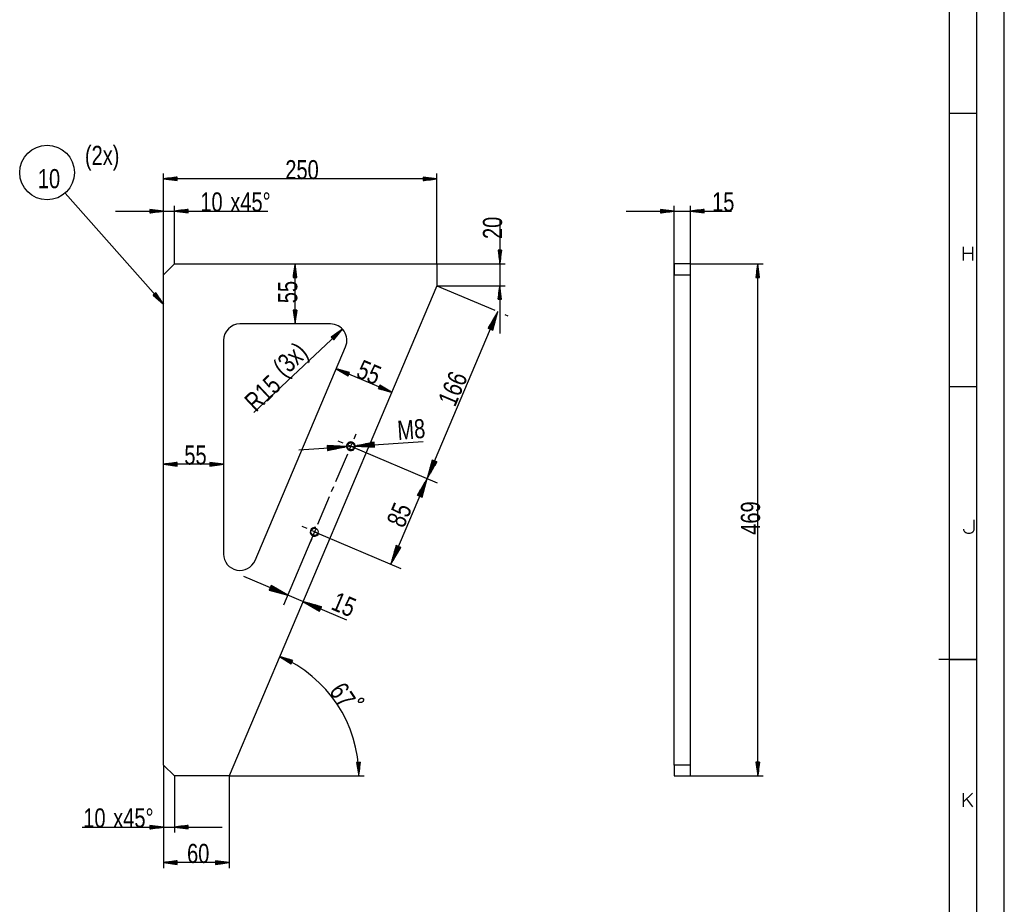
# Model space of a CAD drawing. Header units: millimetres. Extents: x -6 to 1189, y -6 to 841.
# Tile 22 of 23: x 1009 to 1189, y 376 to 538. Entities that reach past the tile are written whole.
import ezdxf

# ---------------------------------------------------------------- set-up
doc = ezdxf.new("R2010")
doc.units = ezdxf.units.MM
doc.layers.add('201', color=7, linetype='Continuous')
doc.styles.add('SEACAD_Arial', font='arial.ttf', dxfattribs={"width": 0.75})
doc.styles.add('SEACAD_simplex_shx', font='simplex.shx', dxfattribs={"width": 1.025})

msp = doc.modelspace()

# ---------------------------------------------------------------- linework, layer by layer
at = {"layer": '201', "color": 7, "linetype": 'Continuous'}
for p, q in [((1189, 0), (1189, 841)), ((1184, 5), (1184, 836)), ((1179, 10), (1179, 831)), ((1179, 520.5), (1184, 520.5)), ((1035.14, 490.93), (1035.14, 509.48)), ((1037.64, 508.81), (1035.14, 508.48)), ((1085.14, 508.48), (1035.14, 508.48)), ((1035.14, 508.48), (1037.64, 508.15)), ((1037.64, 508.48), (1035.14, 508.48)), ((1037.64, 508.48), (1035.14, 508.48)), ((1037.64, 508.53), (1035.53, 508.53)), ((1037.64, 508.43), (1035.53, 508.43)), ((1037.64, 508.58), (1035.91, 508.58)), ((1037.64, 508.37), (1035.91, 508.37)), ((1037.64, 508.63), (1036.3, 508.63)), ((1037.64, 508.32), (1036.3, 508.32)), ((1037.64, 508.68), (1036.69, 508.68)), ((1037.64, 508.27), (1036.69, 508.27)), ((1037.64, 508.73), (1037.07, 508.73)), ((1037.64, 508.22), (1037.07, 508.22)), ((1037.64, 508.78), (1037.46, 508.78)), ((1037.64, 508.78), (1037.46, 508.78)), ((1037.64, 508.17), (1037.46, 508.17)), ((1037.64, 508.17), (1037.46, 508.17)), ((1037.64, 508.15), (1037.64, 508.81)), ((1085.14, 508.48), (1082.64, 508.81)), ((1082.64, 508.81), (1082.64, 508.15)), ((1082.64, 508.78), (1082.83, 508.78)), ((1082.64, 508.78), (1082.83, 508.78)), ((1082.64, 508.73), (1083.21, 508.73)), ((1082.64, 508.68), (1083.6, 508.68)), ((1082.64, 508.63), (1083.99, 508.63)), ((1082.64, 508.58), (1084.37, 508.58)), ((1082.64, 508.53), (1084.76, 508.53)), ((1082.64, 508.15), (1085.14, 508.48)), ((1082.64, 508.48), (1085.14, 508.48)), ((1082.64, 508.48), (1085.14, 508.48)), ((1082.64, 508.43), (1084.76, 508.43)), ((1082.64, 508.37), (1084.37, 508.37)), ((1082.64, 508.32), (1083.99, 508.32)), ((1082.64, 508.27), (1083.6, 508.27)), ((1082.64, 508.22), (1083.21, 508.22)), ((1082.64, 508.17), (1082.83, 508.17)), ((1082.64, 508.17), (1082.83, 508.17)), ((1085.14, 492.93), (1085.14, 509.48)), ((1035.14, 485.55), (1017.15, 505.89)), ((1035.14, 502.57), (1032.64, 502.9)), ((1032.64, 502.9), (1032.64, 502.24)), ((1032.64, 502.87), (1032.83, 502.87)), ((1032.64, 502.87), (1032.83, 502.87)), ((1032.64, 502.82), (1033.21, 502.82)), ((1032.64, 502.77), (1033.6, 502.77)), ((1032.64, 502.72), (1033.99, 502.72)), ((1032.64, 502.67), (1034.37, 502.67)), ((1035.14, 490.93), (1035.14, 503.57)), ((1037.14, 492.93), (1037.14, 503.57)), ((1039.64, 502.9), (1037.14, 502.57)), ((1039.64, 502.67), (1037.91, 502.67)), ((1039.64, 502.72), (1038.3, 502.72)), ((1039.64, 502.77), (1038.69, 502.77)), ((1039.64, 502.82), (1039.07, 502.82)), ((1039.64, 502.87), (1039.46, 502.87)), ((1039.64, 502.87), (1039.46, 502.87)), ((1039.64, 502.24), (1039.64, 502.9)), ((1128.58, 502.57), (1126.08, 502.9)), ((1126.08, 502.9), (1126.08, 502.24)), ((1126.08, 502.87), (1126.26, 502.87)), ((1126.08, 502.87), (1126.26, 502.87)), ((1126.08, 502.82), (1126.65, 502.82)), ((1126.08, 502.77), (1127.03, 502.77)), ((1126.08, 502.72), (1127.42, 502.72)), ((1126.08, 502.67), (1127.81, 502.67)), ((1128.58, 490.93), (1128.58, 503.57)), ((1131.58, 490.93), (1131.58, 503.57)), ((1134.08, 502.9), (1131.58, 502.57)), ((1134.08, 502.67), (1132.35, 502.67)), ((1134.08, 502.72), (1132.73, 502.72)), ((1134.08, 502.77), (1133.12, 502.77)), ((1134.08, 502.82), (1133.51, 502.82)), ((1134.08, 502.87), (1133.89, 502.87)), ((1134.08, 502.87), (1133.89, 502.87)), ((1134.08, 502.24), (1134.08, 502.9)), ((1026.39, 502.57), (1054.21, 502.57)), ((1032.64, 502.62), (1034.76, 502.62)), ((1032.64, 502.24), (1035.14, 502.57)), ((1032.64, 502.57), (1035.14, 502.57)), ((1032.64, 502.57), (1035.14, 502.57)), ((1032.64, 502.52), (1034.76, 502.52)), ((1032.64, 502.47), (1034.37, 502.47)), ((1032.64, 502.42), (1033.99, 502.42)), ((1032.64, 502.37), (1033.6, 502.37)), ((1032.64, 502.32), (1033.21, 502.32)), ((1032.64, 502.26), (1032.83, 502.26)), ((1032.64, 502.26), (1032.83, 502.26)), ((1037.14, 502.57), (1039.64, 502.24)), ((1039.64, 502.57), (1037.14, 502.57)), ((1039.64, 502.57), (1037.14, 502.57)), ((1039.64, 502.62), (1037.53, 502.62)), ((1039.64, 502.52), (1037.53, 502.52)), ((1039.64, 502.47), (1037.91, 502.47)), ((1039.64, 502.42), (1038.3, 502.42)), ((1039.64, 502.37), (1038.69, 502.37)), ((1039.64, 502.32), (1039.07, 502.32)), ((1039.64, 502.26), (1039.46, 502.26)), ((1039.64, 502.26), (1039.46, 502.26)), ((1096.68, 501.04), (1096.68, 480.18)), ((1119.83, 502.57), (1139.07, 502.57)), ((1126.08, 502.62), (1128.19, 502.62)), ((1126.08, 502.24), (1128.58, 502.57)), ((1126.08, 502.57), (1128.58, 502.57)), ((1126.08, 502.57), (1128.58, 502.57)), ((1126.08, 502.52), (1128.19, 502.52)), ((1126.08, 502.47), (1127.81, 502.47)), ((1126.08, 502.42), (1127.42, 502.42)), ((1126.08, 502.37), (1127.03, 502.37)), ((1126.08, 502.32), (1126.65, 502.32)), ((1126.08, 502.26), (1126.26, 502.26)), ((1126.08, 502.26), (1126.26, 502.26)), ((1131.58, 502.57), (1134.08, 502.24)), ((1134.08, 502.57), (1131.58, 502.57)), ((1134.08, 502.57), (1131.58, 502.57)), ((1134.08, 502.62), (1131.96, 502.62)), ((1134.08, 502.52), (1131.96, 502.52)), ((1134.08, 502.47), (1132.35, 502.47)), ((1134.08, 502.42), (1132.73, 502.42)), ((1134.08, 502.37), (1133.12, 502.37)), ((1134.08, 502.32), (1133.51, 502.32)), ((1134.08, 502.26), (1133.89, 502.26)), ((1134.08, 502.26), (1133.89, 502.26)), ((1097.01, 495.43), (1096.36, 495.43)), ((1096.36, 495.43), (1096.68, 492.93)), ((1096.38, 495.43), (1096.38, 495.25)), ((1096.38, 495.43), (1096.38, 495.25)), ((1096.43, 495.43), (1096.43, 494.86)), ((1096.48, 495.43), (1096.48, 494.47)), ((1096.53, 495.43), (1096.53, 494.09)), ((1096.58, 495.43), (1096.58, 493.7)), ((1096.63, 495.43), (1096.63, 493.32)), ((1096.68, 492.93), (1097.01, 495.43)), ((1096.68, 495.43), (1096.68, 492.93)), ((1096.68, 495.43), (1096.68, 492.93)), ((1096.74, 495.43), (1096.74, 493.32)), ((1096.79, 495.43), (1096.79, 493.7)), ((1096.84, 495.43), (1096.84, 494.09)), ((1096.89, 495.43), (1096.89, 494.47)), ((1096.94, 495.43), (1096.94, 494.86)), ((1096.99, 495.43), (1096.99, 495.25)), ((1096.99, 495.43), (1096.99, 495.25)), ((1035.14, 490.93), (1037.14, 492.93)), ((1037.14, 492.93), (1085.14, 492.93)), ((1059.22, 492.93), (1058.89, 490.43)), ((1059.11, 490.43), (1059.11, 492.16)), ((1059.17, 490.43), (1059.17, 492.55)), ((1059.22, 481.93), (1059.22, 492.93)), ((1059.55, 490.43), (1059.22, 492.93)), ((1059.22, 490.43), (1059.22, 492.93)), ((1059.22, 490.43), (1059.22, 492.93)), ((1059.27, 490.43), (1059.27, 492.55)), ((1059.32, 490.43), (1059.32, 492.16)), ((1085.14, 492.93), (1097.68, 492.93)), ((1085.14, 492.93), (1085.14, 488.93)), ((1131.58, 492.93), (1128.58, 492.93)), ((1128.58, 492.93), (1128.58, 490.93)), ((1131.58, 492.93), (1144.89, 492.93)), ((1131.58, 490.93), (1131.58, 492.93)), ((1143.89, 492.93), (1143.56, 490.43)), ((1143.79, 490.43), (1143.79, 492.16)), ((1143.84, 490.43), (1143.84, 492.55)), ((1143.89, 399.2), (1143.89, 492.93)), ((1144.22, 490.43), (1143.89, 492.93)), ((1143.89, 490.43), (1143.89, 492.93)), ((1143.89, 490.43), (1143.89, 492.93)), ((1143.94, 490.43), (1143.94, 492.55)), ((1144, 490.43), (1144, 492.16)), ((1035.14, 401.2), (1035.14, 490.93)), ((1058.89, 490.43), (1059.55, 490.43)), ((1058.91, 490.43), (1058.91, 490.62)), ((1058.91, 490.43), (1058.91, 490.62)), ((1058.96, 490.43), (1058.96, 491)), ((1059.01, 490.43), (1059.01, 491.39)), ((1059.06, 490.43), (1059.06, 491.77)), ((1059.37, 490.43), (1059.37, 491.77)), ((1059.42, 490.43), (1059.42, 491.39)), ((1059.47, 490.43), (1059.47, 491)), ((1059.52, 490.43), (1059.52, 490.62)), ((1059.52, 490.43), (1059.52, 490.62)), ((1128.58, 401.2), (1128.58, 490.93)), ((1128.58, 490.93), (1131.58, 490.93)), ((1131.58, 401.2), (1131.58, 490.93)), ((1143.56, 490.43), (1144.22, 490.43)), ((1143.59, 490.43), (1143.59, 490.62)), ((1143.59, 490.43), (1143.59, 490.62)), ((1143.64, 490.43), (1143.64, 491)), ((1143.69, 490.43), (1143.69, 491.39)), ((1143.74, 490.43), (1143.74, 491.77)), ((1144.05, 490.43), (1144.05, 491.77)), ((1144.1, 490.43), (1144.1, 491.39)), ((1144.15, 490.43), (1144.15, 491)), ((1144.2, 490.43), (1144.2, 490.62)), ((1144.2, 490.43), (1144.2, 490.62)), ((1085.14, 488.93), (1047.14, 399.2)), ((1085.14, 488.93), (1097.68, 488.93)), ((1085.14, 488.93), (1095.76, 484.43)), ((1096.68, 488.93), (1096.36, 486.43)), ((1096.63, 486.43), (1096.63, 488.55)), ((1097.01, 486.43), (1096.68, 488.93)), ((1096.68, 486.43), (1096.68, 488.93)), ((1096.68, 486.43), (1096.68, 488.93)), ((1096.74, 486.43), (1096.74, 488.55)), ((1033.73, 487.64), (1033.24, 487.2)), ((1033.24, 487.2), (1035.14, 485.55)), ((1033.26, 487.22), (1033.38, 487.08)), ((1033.26, 487.22), (1033.38, 487.08)), ((1033.3, 487.25), (1033.67, 486.82)), ((1033.33, 487.29), (1033.97, 486.57)), ((1033.37, 487.32), (1034.26, 486.31)), ((1033.41, 487.35), (1034.56, 486.06)), ((1033.45, 487.39), (1034.85, 485.8)), ((1033.49, 487.42), (1035.14, 485.55)), ((1033.49, 487.42), (1035.14, 485.55)), ((1033.52, 487.45), (1034.93, 485.87)), ((1033.56, 487.49), (1034.71, 486.19)), ((1033.6, 487.52), (1034.49, 486.52)), ((1033.64, 487.55), (1034.27, 486.84)), ((1033.68, 487.59), (1034.06, 487.16)), ((1033.72, 487.62), (1033.84, 487.48)), ((1033.72, 487.62), (1033.84, 487.48)), ((1035.14, 485.55), (1033.73, 487.64)), ((1096.38, 486.43), (1096.38, 486.62)), ((1096.38, 486.43), (1096.38, 486.62)), ((1096.43, 486.43), (1096.43, 487)), ((1096.48, 486.43), (1096.48, 487.39)), ((1096.53, 486.43), (1096.53, 487.77)), ((1096.58, 486.43), (1096.58, 488.16)), ((1096.79, 486.43), (1096.79, 488.16)), ((1096.84, 486.43), (1096.84, 487.77)), ((1096.89, 486.43), (1096.89, 487.39)), ((1096.94, 486.43), (1096.94, 487)), ((1096.99, 486.43), (1096.99, 486.62)), ((1096.99, 486.43), (1096.99, 486.62)), ((1096.36, 486.43), (1097.01, 486.43)), ((1059.55, 484.43), (1058.89, 484.43)), ((1058.89, 484.43), (1059.22, 481.93)), ((1058.91, 484.43), (1058.91, 484.25)), ((1058.91, 484.43), (1058.91, 484.25)), ((1058.96, 484.43), (1058.96, 483.86)), ((1059.01, 484.43), (1059.01, 483.47)), ((1059.06, 484.43), (1059.06, 483.09)), ((1059.11, 484.43), (1059.11, 482.7)), ((1059.17, 484.43), (1059.17, 482.32)), ((1059.22, 481.93), (1059.55, 484.43)), ((1059.22, 484.43), (1059.22, 481.93)), ((1059.22, 484.43), (1059.22, 481.93)), ((1059.27, 484.43), (1059.27, 482.32)), ((1059.32, 484.43), (1059.32, 482.7)), ((1059.37, 484.43), (1059.37, 483.09)), ((1059.42, 484.43), (1059.42, 483.47)), ((1059.47, 484.43), (1059.47, 483.86)), ((1059.52, 484.43), (1059.52, 484.25)), ((1059.52, 484.43), (1059.52, 484.25)), ((1083.39, 453.62), (1096.33, 484.19)), ((1096.33, 484.19), (1094.54, 481.15)), ((1094.78, 481.05), (1095.54, 482.85)), ((1094.83, 481.03), (1095.74, 483.19)), ((1094.88, 481.01), (1095.94, 483.52)), ((1094.92, 480.99), (1096.14, 483.86)), ((1094.97, 480.97), (1096.33, 484.19)), ((1094.97, 480.97), (1096.33, 484.19)), ((1095.02, 480.95), (1096.23, 483.82)), ((1095.06, 480.93), (1096.13, 483.44)), ((1095.11, 480.91), (1096.02, 483.07)), ((1095.39, 480.79), (1096.33, 484.19)), ((1097.61, 483.65), (1098.18, 483.41)), ((1065.7, 481.93), (1049.14, 481.93)), ((1094.54, 481.15), (1095.39, 480.79)), ((1094.55, 481.15), (1094.56, 481.17)), ((1094.55, 481.15), (1094.56, 481.17)), ((1094.59, 481.13), (1094.76, 481.51)), ((1094.64, 481.11), (1094.95, 481.84)), ((1094.69, 481.09), (1095.15, 482.18)), ((1094.73, 481.07), (1095.35, 482.51)), ((1095.16, 480.89), (1095.92, 482.69)), ((1095.2, 480.87), (1095.81, 482.32)), ((1095.25, 480.85), (1095.71, 481.94)), ((1095.3, 480.83), (1095.61, 481.57)), ((1095.34, 480.81), (1095.5, 481.19)), ((1067.89, 480.99), (1051.67, 465.7)), ((1067.89, 480.99), (1065.84, 479.51)), ((1065.84, 479.51), (1066.29, 479.03)), ((1065.86, 479.5), (1065.99, 479.62)), ((1065.86, 479.5), (1065.99, 479.62)), ((1065.89, 479.46), (1066.31, 479.85)), ((1065.93, 479.42), (1066.62, 480.08)), ((1065.96, 479.39), (1066.94, 480.31)), ((1066, 479.35), (1067.26, 480.53)), ((1066.03, 479.31), (1067.57, 480.76)), ((1066.1, 479.24), (1067.64, 480.69)), ((1066.14, 479.2), (1067.4, 480.39)), ((1066.17, 479.16), (1067.15, 480.08)), ((1066.21, 479.13), (1066.9, 479.78)), ((1066.24, 479.09), (1066.66, 479.48)), ((1066.29, 479.03), (1067.89, 480.99)), ((1095.39, 480.79), (1095.4, 480.82)), ((1095.39, 480.79), (1095.4, 480.82)), ((1046.14, 478.93), (1046.14, 439.82)), ((1051.91, 438.65), (1068.47, 477.76)), ((1066.28, 479.05), (1066.41, 479.18)), ((1066.28, 479.05), (1066.41, 479.18)), ((1076.88, 469.43), (1066.76, 473.72)), ((1066.76, 473.72), (1068.93, 472.44)), ((1069.19, 473.05), (1066.76, 473.72)), ((1069.04, 472.7), (1067.09, 473.52)), ((1069.08, 472.79), (1067.13, 473.62)), ((1069.02, 472.65), (1067.43, 473.33)), ((1069.1, 472.84), (1067.51, 473.51)), ((1069, 472.61), (1067.76, 473.13)), ((1069.12, 472.89), (1067.88, 473.41)), ((1068.98, 472.56), (1068.1, 472.93)), ((1069.14, 472.93), (1068.26, 473.31)), ((1068.96, 472.51), (1068.43, 472.73)), ((1069.16, 472.98), (1068.63, 473.2)), ((1068.94, 472.46), (1068.77, 472.54)), ((1068.94, 472.46), (1068.77, 472.54)), ((1068.93, 472.44), (1069.19, 473.05)), ((1069.18, 473.03), (1069.01, 473.1)), ((1069.18, 473.03), (1069.01, 473.1)), ((1074.71, 470.71), (1074.45, 470.1)), ((1074.52, 470.27), (1075.76, 469.74)), ((1074.54, 470.31), (1076.13, 469.64)), ((1074.56, 470.36), (1076.51, 469.53)), ((1074.6, 470.45), (1076.55, 469.63)), ((1074.62, 470.5), (1076.21, 469.83)), ((1074.64, 470.55), (1075.88, 470.02)), ((1074.66, 470.59), (1075.54, 470.22)), ((1074.68, 470.64), (1075.21, 470.42)), ((1074.7, 470.69), (1074.87, 470.61)), ((1074.7, 470.69), (1074.87, 470.61)), ((1076.88, 469.43), (1074.71, 470.71)), ((1179, 470.5), (1184, 470.5)), ((1074.45, 470.1), (1076.88, 469.43)), ((1074.46, 470.13), (1074.63, 470.05)), ((1074.46, 470.13), (1074.63, 470.05)), ((1074.48, 470.17), (1075.01, 469.95)), ((1074.5, 470.22), (1075.38, 469.85)), ((1070.02, 460.91), (1070.41, 461.83)), ((1059.91, 458.89), (1082.64, 460.42)), ((1068.64, 459.48), (1065.11, 459.7)), ((1065.11, 459.7), (1065.17, 458.78)), ((1065.11, 459.7), (1065.14, 459.7)), ((1065.11, 459.7), (1065.14, 459.7)), ((1065.12, 459.65), (1065.53, 459.67)), ((1065.12, 459.6), (1065.92, 459.65)), ((1065.12, 459.54), (1066.31, 459.62)), ((1065.13, 459.49), (1066.69, 459.6)), ((1065.13, 459.44), (1067.08, 459.57)), ((1065.13, 459.39), (1067.47, 459.55)), ((1065.14, 459.34), (1067.86, 459.53)), ((1065.14, 459.29), (1068.25, 459.5)), ((1065.14, 459.24), (1068.64, 459.48)), ((1065.14, 459.24), (1068.64, 459.48)), ((1065.17, 458.78), (1068.64, 459.48)), ((1068.05, 460.11), (1067.13, 460.5)), ((1069.89, 459.33), (1068.97, 459.72)), ((1069.24, 459.07), (1069.63, 459.99)), ((1069.43, 459.53), (1085.23, 452.84)), ((1069.43, 459.53), (1085.23, 452.84)), ((1073.69, 460.28), (1070.23, 459.58)), ((1073.72, 459.82), (1070.23, 459.58)), ((1073.72, 459.82), (1070.23, 459.58)), ((1070.23, 459.58), (1073.76, 459.36)), ((1073.72, 459.87), (1070.61, 459.66)), ((1073.73, 459.77), (1070.62, 459.56)), ((1073.72, 459.92), (1071, 459.74)), ((1073.73, 459.72), (1071.01, 459.53)), ((1073.71, 459.97), (1071.38, 459.81)), ((1073.73, 459.67), (1071.4, 459.51)), ((1073.71, 460.02), (1071.76, 459.89)), ((1073.74, 459.62), (1071.79, 459.48)), ((1073.71, 460.07), (1072.14, 459.97)), ((1073.74, 459.57), (1072.17, 459.46)), ((1073.7, 460.12), (1072.52, 460.04)), ((1073.74, 459.51), (1072.56, 459.43)), ((1073.7, 460.17), (1072.9, 460.12)), ((1073.75, 459.46), (1072.95, 459.41)), ((1073.7, 460.22), (1073.28, 460.2)), ((1073.69, 460.27), (1073.67, 460.27)), ((1073.69, 460.27), (1073.67, 460.27)), ((1073.76, 459.36), (1073.69, 460.28)), ((1065.15, 459.19), (1068.25, 459.4)), ((1065.15, 459.14), (1067.87, 459.32)), ((1065.15, 459.09), (1067.49, 459.25)), ((1065.16, 459.04), (1067.11, 459.17)), ((1065.16, 458.99), (1066.73, 459.09)), ((1065.16, 458.94), (1066.35, 459.02)), ((1065.17, 458.89), (1065.96, 458.94)), ((1065.17, 458.83), (1065.58, 458.86)), ((1065.17, 458.78), (1065.2, 458.79)), ((1065.17, 458.78), (1065.2, 458.79)), ((1066.7, 453.08), (1068.85, 458.15)), ((1070.82, 458.94), (1071.74, 458.55)), ((1073.75, 459.41), (1073.34, 459.39)), ((1073.75, 459.36), (1073.73, 459.36)), ((1073.75, 459.36), (1073.73, 459.36)), ((1037.64, 456.58), (1035.14, 456.25)), ((1046.14, 456.25), (1035.14, 456.25)), ((1035.14, 456.25), (1037.64, 455.92)), ((1037.64, 456.25), (1035.14, 456.25)), ((1037.64, 456.25), (1035.14, 456.25)), ((1037.64, 456.3), (1035.53, 456.3)), ((1037.64, 456.2), (1035.53, 456.2)), ((1037.64, 456.35), (1035.91, 456.35)), ((1037.64, 456.15), (1035.91, 456.15)), ((1037.64, 456.4), (1036.3, 456.4)), ((1037.64, 456.1), (1036.3, 456.1)), ((1037.64, 456.45), (1036.69, 456.45)), ((1037.64, 456.05), (1036.69, 456.05)), ((1037.64, 456.5), (1037.07, 456.5)), ((1037.64, 455.99), (1037.07, 455.99)), ((1037.64, 456.55), (1037.46, 456.55)), ((1037.64, 456.55), (1037.46, 456.55)), ((1037.64, 455.94), (1037.46, 455.94)), ((1037.64, 455.94), (1037.46, 455.94)), ((1037.64, 455.92), (1037.64, 456.58)), ((1046.14, 456.25), (1043.64, 456.58)), ((1043.64, 456.58), (1043.64, 455.92)), ((1043.64, 456.55), (1043.83, 456.55)), ((1043.64, 456.55), (1043.83, 456.55)), ((1043.64, 456.5), (1044.21, 456.5)), ((1043.64, 456.45), (1044.6, 456.45)), ((1043.64, 456.4), (1044.99, 456.4)), ((1043.64, 456.35), (1045.37, 456.35)), ((1043.64, 456.3), (1045.76, 456.3)), ((1043.64, 455.92), (1046.14, 456.25)), ((1043.64, 456.25), (1046.14, 456.25)), ((1043.64, 456.25), (1046.14, 456.25)), ((1043.64, 456.2), (1045.76, 456.2)), ((1043.64, 456.15), (1045.37, 456.15)), ((1043.64, 456.1), (1044.99, 456.1)), ((1043.64, 456.05), (1044.6, 456.05)), ((1043.64, 455.99), (1044.21, 455.99)), ((1043.64, 455.94), (1043.83, 455.94)), ((1043.64, 455.94), (1043.83, 455.94)), ((1084.33, 457.02), (1083.39, 453.62)), ((1084.75, 456.84), (1083.39, 453.62)), ((1084.75, 456.84), (1083.39, 453.62)), ((1083.39, 453.62), (1085.18, 456.66)), ((1084.7, 456.86), (1083.49, 454)), ((1084.8, 456.82), (1083.58, 453.96)), ((1084.66, 456.88), (1083.59, 454.37)), ((1084.61, 456.9), (1083.7, 454.75)), ((1084.85, 456.8), (1083.78, 454.29)), ((1084.56, 456.92), (1083.8, 455.12)), ((1084.52, 456.94), (1083.91, 455.5)), ((1084.89, 456.78), (1083.98, 454.63)), ((1084.47, 456.96), (1084.01, 455.87)), ((1084.42, 456.98), (1084.11, 456.25)), ((1084.94, 456.76), (1084.18, 454.96)), ((1084.38, 457), (1084.22, 456.62)), ((1084.33, 457.02), (1084.32, 457)), ((1084.33, 457.02), (1084.32, 457)), ((1085.18, 456.66), (1084.33, 457.02)), ((1084.99, 456.74), (1084.37, 455.3)), ((1085.03, 456.72), (1084.57, 455.63)), ((1085.08, 456.7), (1084.77, 455.97)), ((1085.13, 456.69), (1084.96, 456.3)), ((1085.17, 456.67), (1085.16, 456.64)), ((1085.17, 456.67), (1085.16, 456.64)), ((1083.39, 453.62), (1076.76, 437.97)), ((1083.39, 453.62), (1081.6, 450.58)), ((1081.83, 450.48), (1082.6, 452.28)), ((1081.88, 450.46), (1082.8, 452.61)), ((1081.93, 450.44), (1082.99, 452.95)), ((1081.98, 450.42), (1083.19, 453.29)), ((1082.02, 450.4), (1083.39, 453.62)), ((1082.02, 450.4), (1083.39, 453.62)), ((1082.07, 450.38), (1083.28, 453.25)), ((1082.12, 450.36), (1083.18, 452.87)), ((1082.16, 450.34), (1083.08, 452.5)), ((1082.45, 450.22), (1083.39, 453.62)), ((1065.92, 451.24), (1066.31, 452.16)), ((1081.6, 450.58), (1081.61, 450.6)), ((1081.6, 450.58), (1081.61, 450.6)), ((1081.6, 450.58), (1082.45, 450.22)), ((1081.65, 450.56), (1081.81, 450.94)), ((1081.69, 450.54), (1082.01, 451.27)), ((1081.74, 450.52), (1082.2, 451.61)), ((1081.79, 450.5), (1082.4, 451.94)), ((1082.21, 450.32), (1082.97, 452.12)), ((1082.26, 450.3), (1082.87, 451.75)), ((1082.3, 450.28), (1082.76, 451.37)), ((1082.35, 450.26), (1082.66, 450.99)), ((1082.4, 450.24), (1082.56, 450.62)), ((1063.39, 445.26), (1065.53, 450.32)), ((1082.44, 450.22), (1082.45, 450.24)), ((1082.44, 450.22), (1082.45, 450.24)), ((1062.8, 443.88), (1057.12, 430.45)), ((1061.42, 444.46), (1060.5, 444.85)), ((1063.27, 443.68), (1062.34, 444.07)), ((1062.61, 443.41), (1063, 444.34)), ((1062.8, 443.88), (1078.6, 437.19)), ((1064.19, 443.29), (1065.11, 442.9)), ((1062.22, 442.49), (1061.83, 441.57)), ((1077.7, 441.37), (1076.76, 437.97)), ((1078.12, 441.19), (1076.76, 437.97)), ((1078.12, 441.19), (1076.76, 437.97)), ((1076.76, 437.97), (1078.55, 441.01)), ((1078.08, 441.21), (1076.86, 438.34)), ((1078.17, 441.17), (1076.95, 438.3)), ((1078.03, 441.23), (1076.96, 438.72)), ((1077.98, 441.25), (1077.07, 439.09)), ((1078.22, 441.15), (1077.15, 438.64)), ((1077.94, 441.27), (1077.17, 439.47)), ((1077.89, 441.29), (1077.28, 439.84)), ((1078.26, 441.13), (1077.35, 438.97)), ((1077.84, 441.31), (1077.38, 440.22)), ((1077.79, 441.33), (1077.48, 440.59)), ((1078.31, 441.11), (1077.55, 439.31)), ((1077.75, 441.35), (1077.59, 440.97)), ((1077.7, 441.37), (1077.69, 441.34)), ((1077.7, 441.37), (1077.69, 441.34)), ((1078.55, 441.01), (1077.7, 441.37)), ((1078.36, 441.09), (1077.74, 439.64)), ((1078.4, 441.07), (1077.94, 439.98)), ((1078.45, 441.05), (1078.14, 440.32)), ((1078.5, 441.03), (1078.34, 440.65)), ((1078.54, 441.01), (1078.53, 440.99)), ((1078.54, 441.01), (1078.53, 440.99)), ((1068.67, 427.73), (1049.84, 435.7)), ((1054.86, 434.08), (1054.5, 433.23)), ((1054.5, 433.24), (1054.52, 433.22)), ((1054.5, 433.24), (1054.52, 433.22)), ((1054.5, 433.23), (1057.9, 432.29)), ((1054.52, 433.28), (1054.9, 433.12)), ((1054.54, 433.33), (1055.27, 433.02)), ((1054.56, 433.38), (1055.65, 432.91)), ((1054.58, 433.42), (1056.02, 432.81)), ((1054.6, 433.47), (1056.4, 432.71)), ((1054.62, 433.52), (1056.77, 432.6)), ((1054.64, 433.56), (1057.15, 432.5)), ((1054.66, 433.61), (1057.52, 432.4)), ((1054.68, 433.66), (1057.9, 432.29)), ((1054.68, 433.66), (1057.9, 432.29)), ((1054.7, 433.7), (1057.56, 432.49)), ((1054.72, 433.75), (1057.23, 432.69)), ((1054.74, 433.8), (1056.89, 432.88)), ((1054.76, 433.84), (1056.56, 433.08)), ((1054.78, 433.89), (1056.22, 433.28)), ((1054.79, 433.94), (1055.89, 433.47)), ((1054.81, 433.98), (1055.55, 433.67)), ((1054.83, 434.03), (1055.21, 433.87)), ((1054.85, 434.08), (1054.88, 434.07)), ((1054.85, 434.08), (1054.88, 434.07)), ((1057.9, 432.29), (1054.86, 434.08)), ((1060.66, 431.12), (1063.7, 429.33)), ((1064.06, 430.18), (1060.66, 431.12)), ((1063.88, 429.76), (1060.66, 431.12)), ((1063.88, 429.76), (1060.66, 431.12)), ((1063.86, 429.71), (1061, 430.92)), ((1063.9, 429.8), (1061.04, 431.02)), ((1063.84, 429.66), (1061.33, 430.73)), ((1063.92, 429.85), (1061.41, 430.91)), ((1063.94, 429.9), (1061.79, 430.81)), ((1063.96, 429.94), (1062.16, 430.71)), ((1063.98, 429.99), (1062.54, 430.6)), ((1063.83, 429.62), (1061.67, 430.53)), ((1063.81, 429.57), (1062, 430.33)), ((1063.79, 429.52), (1062.34, 430.14)), ((1063.77, 429.48), (1062.67, 429.94)), ((1064, 430.04), (1062.91, 430.5)), ((1063.75, 429.43), (1063.01, 429.74)), ((1064.02, 430.08), (1063.29, 430.4)), ((1063.73, 429.38), (1063.35, 429.54)), ((1064.04, 430.13), (1063.66, 430.29)), ((1063.71, 429.34), (1063.68, 429.35)), ((1063.71, 429.34), (1063.68, 429.35)), ((1063.7, 429.33), (1064.06, 430.18)), ((1064.06, 430.18), (1064.04, 430.19)), ((1064.06, 430.18), (1064.04, 430.19)), ((1056.4, 421.06), (1058.54, 419.72)), ((1058.81, 420.32), (1056.4, 421.06)), ((1058.68, 420.02), (1056.4, 421.06)), ((1058.68, 420.02), (1056.4, 421.06)), ((1058.65, 419.98), (1056.73, 420.85)), ((1058.7, 420.07), (1056.77, 420.95)), ((1058.63, 419.93), (1057.06, 420.65)), ((1058.72, 420.12), (1057.14, 420.83)), ((1058.61, 419.89), (1057.39, 420.44)), ((1058.74, 420.16), (1057.52, 420.72)), ((1058.59, 419.84), (1057.72, 420.23)), ((1058.76, 420.21), (1057.89, 420.6)), ((1058.57, 419.79), (1058.05, 420.03)), ((1058.78, 420.25), (1058.26, 420.49)), ((1058.55, 419.75), (1058.38, 419.82)), ((1058.55, 419.75), (1058.38, 419.82)), ((1058.54, 419.72), (1058.81, 420.32)), ((1058.8, 420.3), (1058.63, 420.38)), ((1058.8, 420.3), (1058.63, 420.38)), ((1184, 420.5), (1177, 420.5)), ((1179, 420.5), (1184, 420.5)), ((1035.14, 401.2), (1035.14, 382.34)), ((1035.14, 401.2), (1035.14, 388.83)), ((1037.14, 399.2), (1035.14, 401.2)), ((1071.15, 401.71), (1070.49, 401.69)), ((1070.49, 401.69), (1070.88, 399.2)), ((1070.51, 401.69), (1070.52, 401.51)), ((1070.51, 401.69), (1070.52, 401.51)), ((1070.56, 401.69), (1070.58, 401.12)), ((1070.61, 401.69), (1070.64, 400.74)), ((1070.66, 401.69), (1070.7, 400.35)), ((1070.71, 401.7), (1070.76, 399.97)), ((1070.77, 401.7), (1070.82, 399.58)), ((1070.87, 401.7), (1070.92, 399.59)), ((1070.88, 399.2), (1071.15, 401.71)), ((1070.92, 401.7), (1070.96, 399.97)), ((1070.97, 401.7), (1071, 400.36)), ((1071.02, 401.7), (1071.04, 400.75)), ((1071.07, 401.71), (1071.08, 401.13)), ((1071.12, 401.71), (1071.13, 401.52)), ((1071.12, 401.71), (1071.13, 401.52)), ((1131.58, 401.2), (1128.58, 401.2)), ((1128.58, 401.2), (1128.58, 399.2)), ((1131.58, 399.2), (1131.58, 401.2)), ((1144.22, 401.7), (1143.56, 401.7)), ((1143.56, 401.7), (1143.89, 399.2)), ((1143.59, 401.7), (1143.59, 401.51)), ((1143.59, 401.7), (1143.59, 401.51)), ((1143.64, 401.7), (1143.64, 401.13)), ((1143.69, 401.7), (1143.69, 400.74)), ((1143.74, 401.7), (1143.74, 400.36)), ((1143.79, 401.7), (1143.79, 399.97)), ((1143.84, 401.7), (1143.84, 399.59)), ((1143.89, 399.2), (1144.22, 401.7)), ((1143.89, 401.7), (1143.89, 399.2)), ((1143.89, 401.7), (1143.89, 399.2)), ((1143.94, 401.7), (1143.94, 399.59)), ((1144, 401.7), (1144, 399.97)), ((1144.05, 401.7), (1144.05, 400.36)), ((1144.1, 401.7), (1144.1, 400.74)), ((1144.15, 401.7), (1144.15, 401.13)), ((1144.2, 401.7), (1144.2, 401.51)), ((1144.2, 401.7), (1144.2, 401.51)), ((1037.14, 399.2), (1037.14, 388.83)), ((1047.14, 399.2), (1037.14, 399.2)), ((1047.14, 399.2), (1047.14, 382.34)), ((1047.14, 399.2), (1071.88, 399.2)), ((1128.58, 399.2), (1131.58, 399.2)), ((1131.58, 399.2), (1144.89, 399.2)), ((1020.29, 389.83), (1045.89, 389.83)), ((1035.14, 389.83), (1032.64, 390.16)), ((1032.64, 390.16), (1032.64, 389.5)), ((1032.64, 390.13), (1032.83, 390.13)), ((1032.64, 390.13), (1032.83, 390.13)), ((1032.64, 390.08), (1033.21, 390.08)), ((1032.64, 390.03), (1033.6, 390.03)), ((1032.64, 389.98), (1033.99, 389.98)), ((1032.64, 389.93), (1034.37, 389.93)), ((1032.64, 389.88), (1034.76, 389.88)), ((1032.64, 389.5), (1035.14, 389.83)), ((1032.64, 389.83), (1035.14, 389.83)), ((1032.64, 389.83), (1035.14, 389.83)), ((1032.64, 389.78), (1034.76, 389.78)), ((1032.64, 389.73), (1034.37, 389.73)), ((1032.64, 389.68), (1033.99, 389.68)), ((1032.64, 389.62), (1033.6, 389.62)), ((1032.64, 389.57), (1033.21, 389.57)), ((1032.64, 389.52), (1032.83, 389.52)), ((1032.64, 389.52), (1032.83, 389.52)), ((1039.64, 390.16), (1037.14, 389.83)), ((1037.14, 389.83), (1039.64, 389.5)), ((1039.64, 389.83), (1037.14, 389.83)), ((1039.64, 389.83), (1037.14, 389.83)), ((1039.64, 389.88), (1037.53, 389.88)), ((1039.64, 389.78), (1037.53, 389.78)), ((1039.64, 389.93), (1037.91, 389.93)), ((1039.64, 389.73), (1037.91, 389.73)), ((1039.64, 389.98), (1038.3, 389.98)), ((1039.64, 389.68), (1038.3, 389.68)), ((1039.64, 390.03), (1038.69, 390.03)), ((1039.64, 389.62), (1038.69, 389.62)), ((1039.64, 390.08), (1039.07, 390.08)), ((1039.64, 389.57), (1039.07, 389.57)), ((1039.64, 390.13), (1039.46, 390.13)), ((1039.64, 390.13), (1039.46, 390.13)), ((1039.64, 389.52), (1039.46, 389.52)), ((1039.64, 389.52), (1039.46, 389.52)), ((1039.64, 389.5), (1039.64, 390.16)), ((1037.64, 383.67), (1035.14, 383.34)), ((1047.14, 383.34), (1035.14, 383.34)), ((1035.14, 383.34), (1037.64, 383.01)), ((1037.64, 383.34), (1035.14, 383.34)), ((1037.64, 383.34), (1035.14, 383.34)), ((1037.64, 383.39), (1035.53, 383.39)), ((1037.64, 383.29), (1035.53, 383.29)), ((1037.64, 383.44), (1035.91, 383.44)), ((1037.64, 383.24), (1035.91, 383.24)), ((1037.64, 383.49), (1036.3, 383.49)), ((1037.64, 383.19), (1036.3, 383.19)), ((1037.64, 383.54), (1036.69, 383.54)), ((1037.64, 383.14), (1036.69, 383.14)), ((1037.64, 383.59), (1037.07, 383.59)), ((1037.64, 383.09), (1037.07, 383.09)), ((1037.64, 383.64), (1037.46, 383.64)), ((1037.64, 383.64), (1037.46, 383.64)), ((1037.64, 383.03), (1037.46, 383.03)), ((1037.64, 383.03), (1037.46, 383.03)), ((1037.64, 383.01), (1037.64, 383.67)), ((1047.14, 383.34), (1044.64, 383.67)), ((1044.64, 383.67), (1044.64, 383.01)), ((1044.64, 383.64), (1044.83, 383.64)), ((1044.64, 383.64), (1044.83, 383.64)), ((1044.64, 383.59), (1045.21, 383.59)), ((1044.64, 383.54), (1045.6, 383.54)), ((1044.64, 383.49), (1045.99, 383.49)), ((1044.64, 383.44), (1046.37, 383.44)), ((1044.64, 383.39), (1046.76, 383.39)), ((1044.64, 383.01), (1047.14, 383.34)), ((1044.64, 383.34), (1047.14, 383.34)), ((1044.64, 383.34), (1047.14, 383.34)), ((1044.64, 383.29), (1046.76, 383.29)), ((1044.64, 383.24), (1046.37, 383.24)), ((1044.64, 383.19), (1045.99, 383.19)), ((1044.64, 383.14), (1045.6, 383.14)), ((1044.64, 383.09), (1045.21, 383.09)), ((1044.64, 383.03), (1044.83, 383.03)), ((1044.64, 383.03), (1044.83, 383.03))]:
    msp.add_line(p, q, dxfattribs=at)
for centre, radius in [((1013.84, 509.64), 5), ((1069.43, 459.53), 0.665), ((1062.8, 443.88), 0.665)]:
    msp.add_circle(centre, radius, dxfattribs=at)
for centre, radius, start, end in [((1049.14, 478.93), 3, 90, 180), ((1065.7, 478.93), 3, 337.0481, 90), ((1069.43, 459.53), 0.8, 75, 345), ((1069.43, 459.53), 0.8, 345, 72.0545), ((1062.8, 443.88), 0.8, 75, 345), ((1049.14, 439.82), 3, 180, 337.0481), ((1047.14, 399.2), 23.74, 0, 67.0481)]:
    msp.add_arc(centre, radius, start, end, dxfattribs=at)
msp.add_open_spline([(1070.8, 412.84), (1070.94, 412.63), (1071.38, 412.63), (1071.65, 412.81), (1071.79, 413.19), (1071.65, 413.4), (1071.24, 413.42), (1070.97, 413.24), (1070.8, 412.84)], degree=1, knots=[0, 0, 0.086386, 0.240813, 0.356025, 0.500008, 0.586411, 0.730396, 0.845583, 1, 1], dxfattribs=at)

# ---------------------------------------------------------------- texts
at = {"layer": '201', "attachment_point": 7}
for s, insert, char_height, width, style in [('{\\fArial|b0||i0||c0|p34;\\C7;\\H3.5;\\W0.75;(2x)}', (1020.77, 509.97), 3.5, 6.2391, 'SEACAD_Arial'), ('{\\fArial|b0||i0||c0|p34;\\C7;\\H3.5;\\W0.75;250}', (1057.44, 508.36), 3.5, 5.9348, 'SEACAD_Arial'), ('{\\fArial|b0||i0||c0|p34;\\C7;\\H3.5;\\W0.75;10}', (1012.16, 506.72), 3.5, 3.9565, 'SEACAD_Arial'), ('{\\fArial|b0||i0||c0|p34;\\C7;\\H3.5;\\W0.75;10}', (1041.89, 502.45), 3.5, 3.9565, 'SEACAD_Arial'), ('{\\fArial|b0||i0||c0|p34;\\C7;\\H3.5;\\W0.75;x45°}', (1047.37, 502.45), 3.5, 7.2283, 'SEACAD_Arial'), ('{\\fArial|b0||i0||c0|p34;\\C7;\\H3.5;\\W0.75;15}', (1135.53, 502.45), 3.5, 3.9565, 'SEACAD_Arial'), ('{\\fsimplex|b0||i0||c0|p34;\\C7;\\H2.5;\\W1.148;H}', (1180.97, 493.56), 2.5, 5.0708, 'SEACAD_simplex_shx'), ('{\\fArial|b0||i0||c0|p34;\\C7;\\H3.5;\\W0.75;55}', (1038.96, 456.13), 3.5, 3.9565, 'SEACAD_Arial'), ('{\\fsimplex|b0||i0||c0|p34;\\C7;\\H2.5;\\W1.722;J}', (1181.24, 443.56), 2.5, 5.2123, 'SEACAD_simplex_shx'), ('{\\fsimplex|b0||i0||c0|p34;\\C7;\\H2.5;\\W1.148;K}', (1180.97, 393.56), 2.5, 4.9293, 'SEACAD_simplex_shx'), ('{\\fArial|b0||i0||c0|p34;\\C7;\\H3.5;\\W0.75;10}', (1020.47, 389.71), 3.5, 3.9565, 'SEACAD_Arial'), ('{\\fArial|b0||i0||c0|p34;\\C7;\\H3.5;\\W0.75;x45°}', (1025.95, 389.71), 3.5, 7.2283, 'SEACAD_Arial'), ('{\\fArial|b0||i0||c0|p34;\\C7;\\H3.5;\\W0.75;60}', (1039.46, 383.22), 3.5, 3.9565, 'SEACAD_Arial')]:
    msp.add_mtext(s, dxfattribs=dict(at, insert=insert, char_height=char_height, width=width, style=style))
at = {"layer": '201', "char_height": 3.5, "attachment_point": 7, "style": 'SEACAD_Arial'}
for s, insert, width, rotation in [('{\\fArial|b0||i0||c0|p34;\\C7;\\H3.5;\\W0.75;20}', (1097.15, 497.47), 3.9565, 90), ('{\\fArial|b0||i0||c0|p34;\\C7;\\H3.5;\\W0.75;55}', (1059.68, 485.72), 3.9565, 90), ('{\\fArial|b0||i0||c0|p34;\\C7;\\H3.5;\\W0.75;(3x)}', (1057.96, 471.23), 6.2391, 43.32), ('{\\fArial|b0||i0||c0|p34;\\C7;\\H3.5;\\W0.75;55}', (1070.18, 472.21), 3.9565, 337.0481), ('{\\fArial|b0||i0||c0|p34;\\C7;\\H3.5;\\W0.75;15}', (1053.97, 467.47), 3.9565, 43.32), ('{\\fArial|b0||i0||c0|p34;\\C7;\\H3.5;\\W0.75;166}', (1088.53, 466.57), 5.9348, 67.0481), ('{\\fArial|b0||i0||c0|p34;\\C7;\\H3.5;\\W0.75;R}', (1052.05, 465.66), 2.587, 43.32), ('{\\fArial|b0||i0||c0|p34;\\C7;\\H3.5;\\W0.75;M}', (1078.06, 460.68), 2.9674, 3.8559), ('{\\fArial|b0||i0||c0|p34;\\C7;\\H3.5;\\W0.75;8}', (1081.11, 460.89), 1.9783, 3.8559), ('{\\fArial|b0||i0||c0|p34;\\C7;\\H3.5;\\W0.75;85}', (1079.14, 444.4), 3.9565, 67.0481), ('{\\fArial|b0||i0||c0|p34;\\C7;\\H3.5;\\W0.75;469}', (1144.35, 443.34), 5.9348, 90), ('{\\fArial|b0||i0||c0|p34;\\C7;\\H3.5;\\W0.75;15}', (1065.59, 429.73), 3.9565, 337.0481), ('{\\fArial|b0||i0||c0|p34;\\C7;\\H3.5;\\W0.75;67}', (1065.3, 414.71), 3.9565, 303.5241)]:
    msp.add_mtext(s, dxfattribs=dict(at, insert=insert, width=width, rotation=rotation))

doc.saveas('drawing.dxf')
